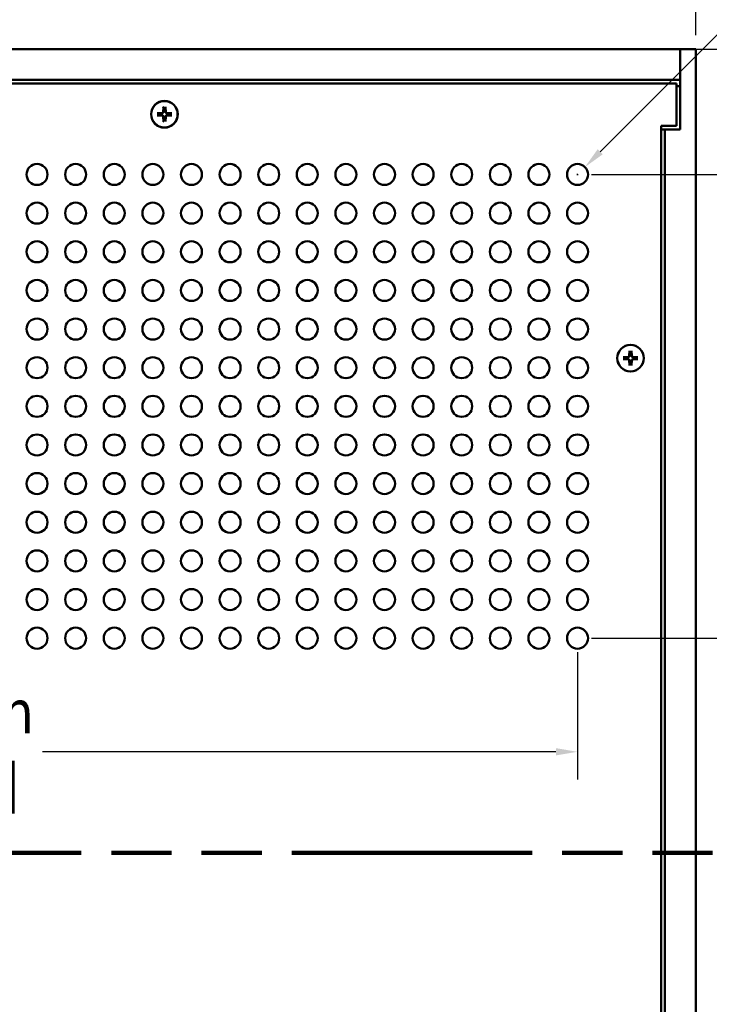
# Model space of a CAD drawing. Header units: millimetres. Extents: x 5 to 1538, y 27 to 971.
# Tile 6 of 18: x 423 to 564, y 522 to 725. Entities that reach past the tile are written whole.
import ezdxf

# ---------------------------------------------------------------- set-up
doc = ezdxf.new("R2010")
doc.units = ezdxf.units.MM
doc.header["$LTSCALE"] = 1.785714
doc.linetypes.add('DOUBLE_DASH_CHAIN', pattern=[1.2403, 0.6614, -0.0827, 0.1654, -0.0827, 0.1654, -0.0827])
for name, color, linetype, lineweight in [('Dimension (ANSI)', 7, 'Continuous', 25), ('Section Line (ANSI)', 7, 'DOUBLE_DASH_CHAIN', 100), ('Visible (ANSI)', 7, 'Continuous', 50)]:
    doc.layers.add(name, color=color, linetype=linetype, lineweight=lineweight)
doc.styles.add('Note Text (ANSI)', font='tahoma.ttf')
doc.dimstyles.new('Default - mm (ANSI)', dxfattribs={"dimscale": 1.785714, "dimtxt": 5, "dimasz": 2.5, "dimexe": 3.175, "dimexo": 1.6002, "dimgap": 0.8, "dimtad": 0, "dimtih": 1, "dimtoh": 1, "dimrnd": 1e-08, "dimzin": 0, "dimdsep": 46, "dimtxsty": 'Note Text (ANSI)', "dimcen": 0.09, "dimdle": 10, "dimclrd": 256, "dimclre": 256, "dimclrt": 256, "dimadec": 1, "dimazin": 0, "dimtfac": 0.6096, "dimtofl": 0, "dimtmove": 0, "dimatfit": 3, "dimldrblk": 'Filled-1', "dimfxl": 1, "dimtolj": 1, "dimtzin": 0, "dimlwd": -1, "dimlwe": -1, "dimarcsym": 0})

# ---------------------------------------------------------------- blocks, each defined once
blk = doc.blocks.new('2dTransSection0')
at = {"layer": 'Section Line (ANSI)', "linetype": 'DOUBLE_DASH_CHAIN', "ltscale": 23.441038}
blk.add_line((60.32, 310.01), (337.56, 310.01), dxfattribs=at)
blk = doc.blocks.new('*D10')
at = {"layer": 'Defpoints', "color": 0, "transparency": 16777216}
for p in [(146.3, 751.65), (561.6, 718.69), (146.3, 702.19)]:
    blk.add_point(p, dxfattribs=at)
at = {"layer": 'Dimension (ANSI)', "transparency": 16777216}
for p, q in [((146.3, 705.05), (146.3, 757.32)), ((561.6, 721.55), (561.6, 757.32)), ((150.77, 751.65), (362.46, 751.65)), ((557.14, 751.65), (430.09, 751.65))]:
    blk.add_line(p, q, dxfattribs=at)
for points in [[(150.77, 752.39), (150.77, 750.9), (146.3, 751.65)], [(557.14, 752.39), (557.14, 750.9), (561.6, 751.65)]]:
    blk.add_solid(points, dxfattribs=at)
at = {"layer": 'Dimension (ANSI)', "transparency": 16777216, "insert": (396.27, 751.65), "char_height": 8.9286, "attachment_point": 5, "style": 'Note Text (ANSI)'}
blk.add_mtext('\\A1; 415.30 mm\\P[16.350 in]', dxfattribs=at)
blk = doc.blocks.new('Filled-1')
at = {"color": 0}
for p, q in [((0, 0), (-1, 0.333)), ((-1, 0.333), (-1, -0.333)), ((-1, 0), (0, 0)), ((-1, -0.333), (0, 0))]:
    blk.add_line(p, q, dxfattribs=at)
at = {"color": 0, "flags": 128}
blk.add_lwpolyline([(-1, -0.333), (0, 0), (-1, 0.333), (-1, -0.333)], dxfattribs=at)
at = {"color": 0}
blk.add_solid([(-1, -0.333), (0, 0), (-1, 0.333), (-1, -0.333)], dxfattribs=at)
blk = doc.blocks.new('*D16')
at = {"layer": 'Defpoints', "color": 0, "transparency": 16777216}
for p in [(558.43, 718.69), (663.68, 718.69), (592.08, 388.49)]:
    blk.add_point(p, dxfattribs=at)
at = {"layer": 'Dimension (ANSI)', "transparency": 16777216}
for p, q in [((561.29, 718.69), (669.35, 718.69)), ((663.68, 714.23), (663.68, 592.22)), ((663.68, 392.95), (663.68, 562.62)), ((594.94, 388.49), (669.35, 388.49))]:
    blk.add_line(p, q, dxfattribs=at)
for points in [[(662.94, 714.23), (664.43, 714.23), (663.68, 718.69)], [(662.94, 392.95), (664.43, 392.95), (663.68, 388.49)]]:
    blk.add_solid(points, dxfattribs=at)
at = {"layer": 'Dimension (ANSI)', "transparency": 16777216, "insert": (663.68, 577.42), "char_height": 8.9286, "attachment_point": 5, "style": 'Note Text (ANSI)'}
blk.add_mtext('\\A1; 330.20 mm\\P[13.000 in]', dxfattribs=at)
blk = doc.blocks.new('*D19')
at = {"layer": 'Defpoints', "color": 0, "transparency": 16777216}
for p in [(164.25, 597.67), (537.31, 597.67), (537.31, 574.33)]:
    blk.add_point(p, dxfattribs=at)
at = {"layer": 'Dimension (ANSI)', "transparency": 16777216}
for p, q in [((164.25, 594.81), (164.25, 568.66)), ((537.31, 594.81), (537.31, 568.66)), ((168.71, 574.33), (359.68, 574.33)), ((532.85, 574.33), (427.31, 574.33))]:
    blk.add_line(p, q, dxfattribs=at)
for points in [[(168.71, 575.08), (168.71, 573.59), (164.25, 574.33)], [(532.85, 575.08), (532.85, 573.59), (537.31, 574.33)]]:
    blk.add_solid(points, dxfattribs=at)
at = {"layer": 'Dimension (ANSI)', "transparency": 16777216, "insert": (393.5, 574.33), "char_height": 8.9286, "attachment_point": 5, "style": 'Note Text (ANSI)'}
blk.add_mtext('\\A1; 373.06 mm\\P[14.687 in]', dxfattribs=at)
blk = doc.blocks.new('*D20')
at = {"layer": 'Defpoints', "color": 0, "transparency": 16777216}
for p in [(537.31, 692.92), (622.7, 692.92), (537.31, 597.67)]:
    blk.add_point(p, dxfattribs=at)
at = {"layer": 'Dimension (ANSI)', "transparency": 16777216}
for p, q in [((540.17, 692.92), (628.37, 692.92)), ((622.7, 688.46), (622.7, 660.1)), ((622.7, 602.13), (622.7, 630.49)), ((540.17, 597.67), (628.37, 597.67))]:
    blk.add_line(p, q, dxfattribs=at)
for points in [[(621.95, 688.46), (623.44, 688.46), (622.7, 692.92)], [(621.95, 602.13), (623.44, 602.13), (622.7, 597.67)]]:
    blk.add_solid(points, dxfattribs=at)
at = {"layer": 'Dimension (ANSI)', "transparency": 16777216, "insert": (622.7, 645.3), "char_height": 8.9286, "attachment_point": 5, "style": 'Note Text (ANSI)'}
blk.add_mtext('\\A1; 95.25 mm\\P[3.750 in]', dxfattribs=at)
blk = doc.blocks.new('*D21')
at = {"layer": 'Defpoints', "color": 0, "transparency": 16777216}
for p in [(537.31, 597.67), (558.43, 388.49), (622.7, 388.49)]:
    blk.add_point(p, dxfattribs=at)
at = {"layer": 'Dimension (ANSI)', "transparency": 16777216}
for p, q in [((540.17, 597.67), (628.37, 597.67)), ((622.7, 593.21), (622.7, 507.89)), ((622.7, 392.95), (622.7, 478.27)), ((561.29, 388.49), (628.37, 388.49))]:
    blk.add_line(p, q, dxfattribs=at)
for points in [[(621.95, 593.21), (623.44, 593.21), (622.7, 597.67)], [(621.95, 392.95), (623.44, 392.95), (622.7, 388.49)]]:
    blk.add_solid(points, dxfattribs=at)
at = {"layer": 'Dimension (ANSI)', "transparency": 16777216, "insert": (622.7, 493.08), "char_height": 8.9286, "attachment_point": 5, "style": 'Note Text (ANSI)'}
blk.add_mtext('\\A1; 209.18 mm\\P[8.235 in]', dxfattribs=at)
blk = doc.blocks.new('*D24')
at = {"layer": 'Defpoints', "color": 0, "transparency": 16777216}
for p in [(538.84, 694.45), (535.78, 691.39)]:
    blk.add_point(p, dxfattribs=at)
at = {"layer": 'Dimension (ANSI)', "transparency": 16777216}
for p, q in [((593.31, 748.92), (541.99, 697.6)), ((597.77, 748.92), (593.31, 748.92)), ((537.15, 692.92), (537.47, 692.92)), ((537.31, 692.76), (537.31, 693.08))]:
    blk.add_line(p, q, dxfattribs=at)
blk.add_solid([(541.47, 698.13), (542.52, 697.08), (538.84, 694.45)], dxfattribs=at)
at = {"layer": 'Dimension (ANSI)', "transparency": 16777216, "insert": (629.55, 748.92), "char_height": 8.9286, "attachment_point": 5, "style": 'Note Text (ANSI)'}
blk.add_mtext('\\A1; ∅4.32 mm\\P[0.170 in]', dxfattribs=at)

msp = doc.modelspace()

# ---------------------------------------------------------------- linework, layer by layer
at = {"layer": 'Visible (ANSI)'}
for p, q in [((558.43, 718.6893), (143.13, 718.6893)), ((558.43, 718.6893), (558.43, 702.1893)), ((561.605, 718.6893), (558.43, 718.6893)), ((558.43, 712.3393), (558.43, 718.6893)), ((561.605, 388.4893), (561.605, 718.6893)), ((558.43, 712.3393), (143.13, 712.3393)), ((557.68, 711.5893), (143.88, 711.5893)), ((557.68, 702.9393), (557.68, 711.5893)), ((558.43, 711.0693), (557.68, 711.0693)), ((452.1527, 706.7893), (452.1279, 705.734)), ((452.6072, 706.7893), (452.6321, 705.734)), ((450.88, 705.5166), (451.9353, 705.5414)), ((450.88, 705.0621), (451.9353, 705.0372)), ((452.1527, 703.7893), (452.1279, 704.8446)), ((452.6072, 703.7893), (452.6321, 704.8446)), ((453.8799, 705.5166), (452.8247, 705.5414)), ((453.8799, 705.0621), (452.8247, 705.0372)), ((554.505, 404.2393), (554.505, 702.9393)), ((554.505, 702.9393), (557.68, 702.9393)), ((555.255, 702.1893), (554.505, 702.1893)), ((558.43, 702.1893), (555.255, 702.1893)), ((555.255, 404.9893), (555.255, 702.1893)), ((546.705, 655.4166), (547.7603, 655.4414)), ((547.9777, 656.6893), (547.9529, 655.634)), ((548.4322, 656.6893), (548.4571, 655.634)), ((549.7049, 655.4166), (548.6497, 655.4414)), ((546.705, 654.9621), (547.7603, 654.9372)), ((547.9777, 653.6893), (547.9529, 654.7446)), ((548.4322, 653.6893), (548.4571, 654.7446)), ((549.7049, 654.9621), (548.6497, 654.9372))]:
    msp.add_line(p, q, dxfattribs=at)
at = {"layer": 'Visible (ANSI)', "flags": 128}
for points in [[(452.1517, 706.7063), (452.1516, 706.7084), (452.1516, 706.7106), (452.1516, 706.713), (452.1516, 706.7156), (452.1516, 706.7183), (452.1516, 706.7211), (452.1517, 706.7239), (452.1517, 706.7269), (452.1517, 706.7301), (452.1517, 706.7336), (452.1518, 706.7371), (452.1518, 706.7408), (452.1519, 706.7446), (452.1519, 706.7483), (452.152, 706.7521), (452.1521, 706.7559), (452.1521, 706.7598), (452.1522, 706.7639), (452.1523, 706.7681), (452.1524, 706.7724), (452.1525, 706.7767), (452.1525, 706.781), (452.1526, 706.7852), (452.1527, 706.7893)], [(452.1517, 706.7063), (452.1521, 706.6647), (452.1526, 706.6244), (452.153, 706.5855), (452.1534, 706.5478), (452.1538, 706.5113), (452.1542, 706.4759), (452.1546, 706.4416), (452.1549, 706.4083), (452.1553, 706.3761), (452.1556, 706.3447), (452.156, 706.3143), (452.1563, 706.2847), (452.1566, 706.2559), (452.1569, 706.2279), (452.1572, 706.2006), (452.1574, 706.1741), (452.1577, 706.1483), (452.158, 706.1231), (452.1582, 706.0986), (452.1585, 706.0746), (452.1587, 706.0513), (452.159, 706.0285), (452.1592, 706.0063), (452.1594, 705.9845)], [(452.1594, 705.9845), (452.1592, 705.9702), (452.159, 705.9563), (452.1588, 705.9428), (452.1586, 705.9297), (452.1584, 705.9171), (452.1582, 705.9048), (452.158, 705.8929), (452.1579, 705.8814), (452.1577, 705.8702), (452.1575, 705.8593), (452.1574, 705.8487), (452.1572, 705.8384), (452.1571, 705.8283), (452.1569, 705.8186), (452.1568, 705.809), (452.1566, 705.7998), (452.1565, 705.7907), (452.1564, 705.7819), (452.1562, 705.7733), (452.1561, 705.765), (452.156, 705.7568), (452.1559, 705.7488), (452.1558, 705.741), (452.1556, 705.7333)], [(452.6006, 705.9845), (452.6008, 706.0063), (452.601, 706.0285), (452.6012, 706.0513), (452.6015, 706.0746), (452.6017, 706.0986), (452.602, 706.1231), (452.6022, 706.1483), (452.6025, 706.1741), (452.6028, 706.2006), (452.6031, 706.2279), (452.6034, 706.2559), (452.6037, 706.2847), (452.604, 706.3143), (452.6043, 706.3447), (452.6047, 706.3761), (452.605, 706.4083), (452.6054, 706.4416), (452.6058, 706.4759), (452.6061, 706.5113), (452.6065, 706.5478), (452.607, 706.5855), (452.6074, 706.6244), (452.6078, 706.6647), (452.6083, 706.7063)], [(452.6043, 705.7333), (452.6042, 705.741), (452.6041, 705.7488), (452.604, 705.7568), (452.6038, 705.765), (452.6037, 705.7733), (452.6036, 705.7819), (452.6034, 705.7907), (452.6033, 705.7998), (452.6032, 705.809), (452.603, 705.8186), (452.6029, 705.8283), (452.6027, 705.8384), (452.6026, 705.8487), (452.6024, 705.8593), (452.6023, 705.8702), (452.6021, 705.8814), (452.6019, 705.8929), (452.6017, 705.9048), (452.6016, 705.9171), (452.6014, 705.9297), (452.6012, 705.9428), (452.601, 705.9563), (452.6008, 705.9702), (452.6006, 705.9845)], [(452.6072, 706.7893), (452.6073, 706.7852), (452.6074, 706.781), (452.6075, 706.7767), (452.6076, 706.7724), (452.6077, 706.7681), (452.6078, 706.7639), (452.6078, 706.7598), (452.6079, 706.7559), (452.608, 706.7521), (452.608, 706.7483), (452.6081, 706.7446), (452.6081, 706.7408), (452.6082, 706.7371), (452.6082, 706.7336), (452.6083, 706.7301), (452.6083, 706.7269), (452.6083, 706.7239), (452.6083, 706.7211), (452.6083, 706.7183), (452.6083, 706.7156), (452.6083, 706.713), (452.6083, 706.7106), (452.6083, 706.7084), (452.6083, 706.7063)], [(450.88, 705.5166), (450.8841, 705.5166), (450.8883, 705.5167), (450.8926, 705.5168), (450.8969, 705.5169), (450.9012, 705.517), (450.9054, 705.5171), (450.9095, 705.5172), (450.9134, 705.5172), (450.9172, 705.5173), (450.9209, 705.5174), (450.9247, 705.5174), (450.9285, 705.5175), (450.9321, 705.5175), (450.9357, 705.5175), (450.9391, 705.5176), (450.9424, 705.5176), (450.9454, 705.5176), (450.9482, 705.5176), (450.951, 705.5177), (450.9537, 705.5177), (450.9562, 705.5177), (450.9587, 705.5176), (450.9609, 705.5176), (450.963, 705.5176)], [(450.963, 705.061), (450.9609, 705.061), (450.9587, 705.061), (450.9562, 705.061), (450.9537, 705.061), (450.951, 705.061), (450.9482, 705.061), (450.9454, 705.061), (450.9424, 705.061), (450.9391, 705.061), (450.9357, 705.0611), (450.9321, 705.0611), (450.9285, 705.0612), (450.9247, 705.0612), (450.9209, 705.0613), (450.9172, 705.0613), (450.9134, 705.0614), (450.9095, 705.0614), (450.9054, 705.0615), (450.9012, 705.0616), (450.8969, 705.0617), (450.8926, 705.0618), (450.8883, 705.0619), (450.8841, 705.062), (450.88, 705.0621)], [(451.6847, 705.5099), (451.663, 705.5101), (451.6408, 705.5103), (451.618, 705.5106), (451.5946, 705.5108), (451.5707, 705.511), (451.5462, 705.5113), (451.521, 705.5116), (451.4952, 705.5118), (451.4686, 705.5121), (451.4414, 705.5124), (451.4134, 705.5127), (451.3846, 705.513), (451.355, 705.5133), (451.3246, 705.5137), (451.2932, 705.514), (451.2609, 705.5143), (451.2277, 705.5147), (451.1934, 705.5151), (451.158, 705.5155), (451.1215, 705.5159), (451.0838, 705.5163), (451.0449, 705.5167), (451.0046, 705.5172), (450.963, 705.5176)], [(450.963, 705.061), (451.0046, 705.0614), (451.0449, 705.0619), (451.0838, 705.0623), (451.1215, 705.0627), (451.158, 705.0631), (451.1934, 705.0635), (451.2277, 705.0639), (451.2609, 705.0643), (451.2932, 705.0646), (451.3246, 705.065), (451.355, 705.0653), (451.3846, 705.0656), (451.4134, 705.0659), (451.4414, 705.0662), (451.4686, 705.0665), (451.4952, 705.0668), (451.521, 705.067), (451.5462, 705.0673), (451.5707, 705.0676), (451.5946, 705.0678), (451.618, 705.068), (451.6408, 705.0683), (451.663, 705.0685), (451.6847, 705.0687)], [(451.9359, 705.5136), (451.9283, 705.5135), (451.9205, 705.5134), (451.9125, 705.5133), (451.9043, 705.5132), (451.8959, 705.513), (451.8873, 705.5129), (451.8785, 705.5128), (451.8695, 705.5126), (451.8602, 705.5125), (451.8507, 705.5124), (451.841, 705.5122), (451.8309, 705.5121), (451.8206, 705.5119), (451.81, 705.5117), (451.7991, 705.5116), (451.7879, 705.5114), (451.7763, 705.5112), (451.7644, 705.5111), (451.7522, 705.5109), (451.7395, 705.5107), (451.7265, 705.5105), (451.713, 705.5103), (451.6991, 705.5101), (451.6847, 705.5099)], [(451.6847, 705.0687), (451.6991, 705.0685), (451.713, 705.0683), (451.7265, 705.0681), (451.7395, 705.0679), (451.7522, 705.0677), (451.7644, 705.0675), (451.7763, 705.0674), (451.7879, 705.0672), (451.7991, 705.067), (451.81, 705.0669), (451.8206, 705.0667), (451.8309, 705.0666), (451.841, 705.0664), (451.8507, 705.0663), (451.8602, 705.0661), (451.8695, 705.066), (451.8785, 705.0658), (451.8873, 705.0657), (451.8959, 705.0656), (451.9043, 705.0654), (451.9125, 705.0653), (451.9205, 705.0652), (451.9283, 705.0651), (451.9359, 705.065)], [(452.1556, 705.7333), (452.155, 705.7196), (452.1535, 705.706), (452.1513, 705.6928), (452.1482, 705.6796), (452.1442, 705.6661), (452.1392, 705.6526), (452.1332, 705.6391), (452.1262, 705.6259), (452.1183, 705.6132), (452.1096, 705.601), (452.1003, 705.5895), (452.0904, 705.5789), (452.0798, 705.569), (452.0683, 705.5597), (452.0561, 705.5509), (452.0434, 705.543), (452.0302, 705.5361), (452.0167, 705.5301), (452.0031, 705.5251), (451.9897, 705.5211), (451.9765, 705.518), (451.9632, 705.5157), (451.9497, 705.5143), (451.9359, 705.5136)], [(451.9359, 705.065), (451.9497, 705.0643), (451.9632, 705.0629), (451.9765, 705.0606), (451.9897, 705.0575), (452.0031, 705.0535), (452.0167, 705.0485), (452.0302, 705.0425), (452.0434, 705.0356), (452.0561, 705.0277), (452.0683, 705.019), (452.0798, 705.0096), (452.0904, 704.9997), (452.1003, 704.9891), (452.1096, 704.9776), (452.1183, 704.9654), (452.1262, 704.9527), (452.1332, 704.9395), (452.1392, 704.926), (452.1442, 704.9125), (452.1482, 704.899), (452.1513, 704.8858), (452.1535, 704.8726), (452.155, 704.859), (452.1556, 704.8453)], [(452.1527, 703.7893), (452.1526, 703.7934), (452.1525, 703.7976), (452.1525, 703.8019), (452.1524, 703.8062), (452.1523, 703.8105), (452.1522, 703.8147), (452.1521, 703.8188), (452.1521, 703.8227), (452.152, 703.8265), (452.1519, 703.8303), (452.1519, 703.834), (452.1518, 703.8378), (452.1518, 703.8415), (452.1517, 703.845), (452.1517, 703.8485), (452.1517, 703.8517), (452.1517, 703.8547), (452.1516, 703.8576), (452.1516, 703.8603), (452.1516, 703.863), (452.1516, 703.8656), (452.1516, 703.868), (452.1516, 703.8702), (452.1517, 703.8723)], [(452.1594, 704.5941), (452.1592, 704.5723), (452.159, 704.5501), (452.1587, 704.5273), (452.1585, 704.504), (452.1582, 704.48), (452.158, 704.4555), (452.1577, 704.4303), (452.1574, 704.4045), (452.1572, 704.378), (452.1569, 704.3507), (452.1566, 704.3227), (452.1563, 704.2939), (452.156, 704.2643), (452.1556, 704.2339), (452.1553, 704.2025), (452.1549, 704.1703), (452.1546, 704.137), (452.1542, 704.1027), (452.1538, 704.0673), (452.1534, 704.0308), (452.153, 703.9931), (452.1526, 703.9542), (452.1521, 703.914), (452.1517, 703.8723)], [(452.1556, 704.8453), (452.1558, 704.8376), (452.1559, 704.8298), (452.156, 704.8218), (452.1561, 704.8136), (452.1562, 704.8053), (452.1564, 704.7967), (452.1565, 704.7879), (452.1566, 704.7788), (452.1568, 704.7696), (452.1569, 704.76), (452.1571, 704.7503), (452.1572, 704.7402), (452.1574, 704.7299), (452.1575, 704.7193), (452.1577, 704.7084), (452.1579, 704.6972), (452.158, 704.6857), (452.1582, 704.6738), (452.1584, 704.6615), (452.1586, 704.6489), (452.1588, 704.6358), (452.159, 704.6223), (452.1592, 704.6084), (452.1594, 704.5941)], [(452.6006, 704.5941), (452.6008, 704.6084), (452.601, 704.6223), (452.6012, 704.6358), (452.6014, 704.6489), (452.6016, 704.6615), (452.6017, 704.6738), (452.6019, 704.6857), (452.6021, 704.6972), (452.6023, 704.7084), (452.6024, 704.7193), (452.6026, 704.7299), (452.6027, 704.7402), (452.6029, 704.7503), (452.603, 704.76), (452.6032, 704.7696), (452.6033, 704.7788), (452.6034, 704.7879), (452.6036, 704.7967), (452.6037, 704.8053), (452.6038, 704.8136), (452.604, 704.8218), (452.6041, 704.8298), (452.6042, 704.8376), (452.6043, 704.8453)], [(452.6083, 703.8723), (452.6078, 703.914), (452.6074, 703.9542), (452.607, 703.9931), (452.6065, 704.0308), (452.6061, 704.0673), (452.6058, 704.1027), (452.6054, 704.137), (452.605, 704.1703), (452.6047, 704.2025), (452.6043, 704.2339), (452.604, 704.2643), (452.6037, 704.2939), (452.6034, 704.3227), (452.6031, 704.3507), (452.6028, 704.378), (452.6025, 704.4045), (452.6022, 704.4303), (452.602, 704.4555), (452.6017, 704.48), (452.6015, 704.504), (452.6012, 704.5273), (452.601, 704.5501), (452.6008, 704.5723), (452.6006, 704.5941)], [(452.824, 705.5136), (452.8103, 705.5143), (452.7967, 705.5157), (452.7835, 705.518), (452.7703, 705.5211), (452.7568, 705.5251), (452.7433, 705.5301), (452.7298, 705.5361), (452.7166, 705.543), (452.7038, 705.5509), (452.6917, 705.5597), (452.6802, 705.569), (452.6696, 705.5789), (452.6597, 705.5895), (452.6503, 705.601), (452.6416, 705.6132), (452.6337, 705.6259), (452.6267, 705.6391), (452.6208, 705.6526), (452.6158, 705.6661), (452.6117, 705.6796), (452.6087, 705.6928), (452.6064, 705.706), (452.605, 705.7196), (452.6043, 705.7333)], [(452.6043, 704.8453), (452.605, 704.859), (452.6064, 704.8726), (452.6087, 704.8858), (452.6117, 704.899), (452.6158, 704.9125), (452.6208, 704.926), (452.6267, 704.9395), (452.6337, 704.9527), (452.6416, 704.9654), (452.6503, 704.9776), (452.6597, 704.9891), (452.6696, 704.9997), (452.6802, 705.0096), (452.6917, 705.019), (452.7038, 705.0277), (452.7166, 705.0356), (452.7298, 705.0425), (452.7433, 705.0485), (452.7568, 705.0535), (452.7703, 705.0575), (452.7835, 705.0606), (452.7967, 705.0629), (452.8103, 705.0643), (452.824, 705.065)], [(452.6083, 703.8723), (452.6083, 703.8702), (452.6083, 703.868), (452.6083, 703.8656), (452.6083, 703.863), (452.6083, 703.8603), (452.6083, 703.8576), (452.6083, 703.8547), (452.6083, 703.8517), (452.6083, 703.8485), (452.6082, 703.845), (452.6082, 703.8415), (452.6081, 703.8378), (452.6081, 703.834), (452.608, 703.8303), (452.608, 703.8265), (452.6079, 703.8227), (452.6078, 703.8188), (452.6078, 703.8147), (452.6077, 703.8105), (452.6076, 703.8062), (452.6075, 703.8019), (452.6074, 703.7976), (452.6073, 703.7934), (452.6072, 703.7893)], [(453.0752, 705.5099), (453.0608, 705.5101), (453.0469, 705.5103), (453.0335, 705.5105), (453.0204, 705.5107), (453.0078, 705.5109), (452.9955, 705.5111), (452.9836, 705.5112), (452.9721, 705.5114), (452.9608, 705.5116), (452.9499, 705.5117), (452.9393, 705.5119), (452.929, 705.5121), (452.919, 705.5122), (452.9092, 705.5124), (452.8997, 705.5125), (452.8905, 705.5126), (452.8814, 705.5128), (452.8726, 705.5129), (452.864, 705.513), (452.8556, 705.5132), (452.8475, 705.5133), (452.8395, 705.5134), (452.8317, 705.5135), (452.824, 705.5136)], [(452.824, 705.065), (452.8317, 705.0651), (452.8395, 705.0652), (452.8475, 705.0653), (452.8556, 705.0654), (452.864, 705.0656), (452.8726, 705.0657), (452.8814, 705.0658), (452.8905, 705.066), (452.8997, 705.0661), (452.9092, 705.0663), (452.919, 705.0664), (452.929, 705.0666), (452.9393, 705.0667), (452.9499, 705.0669), (452.9608, 705.067), (452.9721, 705.0672), (452.9836, 705.0674), (452.9955, 705.0675), (453.0078, 705.0677), (453.0204, 705.0679), (453.0335, 705.0681), (453.0469, 705.0683), (453.0608, 705.0685), (453.0752, 705.0687)], [(453.797, 705.5176), (453.7553, 705.5172), (453.7151, 705.5167), (453.6761, 705.5163), (453.6385, 705.5159), (453.6019, 705.5155), (453.5666, 705.5151), (453.5323, 705.5147), (453.499, 705.5143), (453.4667, 705.514), (453.4354, 705.5137), (453.4049, 705.5133), (453.3753, 705.513), (453.3466, 705.5127), (453.3186, 705.5124), (453.2913, 705.5121), (453.2648, 705.5118), (453.239, 705.5116), (453.2138, 705.5113), (453.1893, 705.511), (453.1653, 705.5108), (453.142, 705.5106), (453.1192, 705.5103), (453.0969, 705.5101), (453.0752, 705.5099)], [(453.0752, 705.0687), (453.0969, 705.0685), (453.1192, 705.0683), (453.142, 705.068), (453.1653, 705.0678), (453.1893, 705.0676), (453.2138, 705.0673), (453.239, 705.067), (453.2648, 705.0668), (453.2913, 705.0665), (453.3186, 705.0662), (453.3466, 705.0659), (453.3753, 705.0656), (453.4049, 705.0653), (453.4354, 705.065), (453.4667, 705.0646), (453.499, 705.0643), (453.5323, 705.0639), (453.5666, 705.0635), (453.6019, 705.0631), (453.6385, 705.0627), (453.6761, 705.0623), (453.7151, 705.0619), (453.7553, 705.0614), (453.797, 705.061)], [(453.797, 705.5176), (453.799, 705.5176), (453.8013, 705.5176), (453.8037, 705.5177), (453.8063, 705.5177), (453.809, 705.5177), (453.8117, 705.5176), (453.8146, 705.5176), (453.8176, 705.5176), (453.8208, 705.5176), (453.8242, 705.5175), (453.8278, 705.5175), (453.8315, 705.5175), (453.8352, 705.5174), (453.839, 705.5174), (453.8428, 705.5173), (453.8465, 705.5172), (453.8505, 705.5172), (453.8546, 705.5171), (453.8588, 705.517), (453.8631, 705.5169), (453.8674, 705.5168), (453.8717, 705.5167), (453.8759, 705.5166), (453.8799, 705.5166)], [(453.8799, 705.0621), (453.8759, 705.062), (453.8717, 705.0619), (453.8674, 705.0618), (453.8631, 705.0617), (453.8588, 705.0616), (453.8546, 705.0615), (453.8505, 705.0614), (453.8465, 705.0614), (453.8428, 705.0613), (453.839, 705.0613), (453.8352, 705.0612), (453.8315, 705.0612), (453.8278, 705.0611), (453.8242, 705.0611), (453.8208, 705.061), (453.8176, 705.061), (453.8146, 705.061), (453.8117, 705.061), (453.809, 705.061), (453.8063, 705.061), (453.8037, 705.061), (453.8013, 705.061), (453.799, 705.061), (453.797, 705.061)], [(546.705, 655.4166), (546.7091, 655.4166), (546.7133, 655.4167), (546.7176, 655.4168), (546.7219, 655.4169), (546.7262, 655.417), (546.7304, 655.4171), (546.7345, 655.4172), (546.7384, 655.4172), (546.7422, 655.4173), (546.7459, 655.4174), (546.7497, 655.4174), (546.7535, 655.4175), (546.7571, 655.4175), (546.7607, 655.4175), (546.7641, 655.4176), (546.7674, 655.4176), (546.7704, 655.4176), (546.7732, 655.4176), (546.776, 655.4177), (546.7787, 655.4177), (546.7812, 655.4177), (546.7837, 655.4176), (546.7859, 655.4176), (546.788, 655.4176)], [(547.5097, 655.4099), (547.488, 655.4101), (547.4658, 655.4103), (547.443, 655.4106), (547.4196, 655.4108), (547.3957, 655.411), (547.3712, 655.4113), (547.346, 655.4116), (547.3202, 655.4118), (547.2936, 655.4121), (547.2664, 655.4124), (547.2384, 655.4127), (547.2096, 655.413), (547.18, 655.4133), (547.1496, 655.4137), (547.1182, 655.414), (547.0859, 655.4143), (547.0527, 655.4147), (547.0184, 655.4151), (546.983, 655.4155), (546.9465, 655.4159), (546.9088, 655.4163), (546.8699, 655.4167), (546.8296, 655.4172), (546.788, 655.4176)], [(547.7609, 655.4136), (547.7533, 655.4135), (547.7455, 655.4134), (547.7375, 655.4133), (547.7293, 655.4132), (547.7209, 655.413), (547.7123, 655.4129), (547.7035, 655.4128), (547.6945, 655.4126), (547.6852, 655.4125), (547.6757, 655.4124), (547.666, 655.4122), (547.6559, 655.4121), (547.6456, 655.4119), (547.635, 655.4117), (547.6241, 655.4116), (547.6129, 655.4114), (547.6013, 655.4112), (547.5894, 655.4111), (547.5772, 655.4109), (547.5645, 655.4107), (547.5515, 655.4105), (547.538, 655.4103), (547.5241, 655.4101), (547.5097, 655.4099)], [(547.9806, 655.6333), (547.98, 655.6196), (547.9785, 655.606), (547.9763, 655.5928), (547.9732, 655.5796), (547.9692, 655.5661), (547.9642, 655.5526), (547.9582, 655.5391), (547.9512, 655.5259), (547.9433, 655.5132), (547.9346, 655.501), (547.9253, 655.4895), (547.9154, 655.4789), (547.9048, 655.469), (547.8933, 655.4597), (547.8811, 655.4509), (547.8684, 655.443), (547.8552, 655.4361), (547.8417, 655.4301), (547.8281, 655.4251), (547.8147, 655.4211), (547.8015, 655.418), (547.7882, 655.4157), (547.7747, 655.4143), (547.7609, 655.4136)], [(547.9767, 656.6063), (547.9766, 656.6084), (547.9766, 656.6106), (547.9766, 656.613), (547.9766, 656.6156), (547.9766, 656.6183), (547.9766, 656.6211), (547.9767, 656.6239), (547.9767, 656.6269), (547.9767, 656.6301), (547.9767, 656.6336), (547.9768, 656.6371), (547.9768, 656.6408), (547.9769, 656.6446), (547.9769, 656.6483), (547.977, 656.6521), (547.9771, 656.6559), (547.9771, 656.6598), (547.9772, 656.6639), (547.9773, 656.6681), (547.9774, 656.6724), (547.9775, 656.6767), (547.9775, 656.681), (547.9776, 656.6852), (547.9777, 656.6893)], [(547.9767, 656.6063), (547.9771, 656.5647), (547.9776, 656.5244), (547.978, 656.4855), (547.9784, 656.4478), (547.9788, 656.4113), (547.9792, 656.3759), (547.9796, 656.3416), (547.9799, 656.3083), (547.9803, 656.2761), (547.9806, 656.2447), (547.981, 656.2143), (547.9813, 656.1847), (547.9816, 656.1559), (547.9819, 656.1279), (547.9822, 656.1006), (547.9824, 656.0741), (547.9827, 656.0483), (547.983, 656.0231), (547.9832, 655.9986), (547.9835, 655.9746), (547.9837, 655.9513), (547.984, 655.9285), (547.9842, 655.9063), (547.9844, 655.8845)], [(547.9844, 655.8845), (547.9842, 655.8702), (547.984, 655.8563), (547.9838, 655.8428), (547.9836, 655.8297), (547.9834, 655.8171), (547.9832, 655.8048), (547.983, 655.7929), (547.9829, 655.7814), (547.9827, 655.7702), (547.9825, 655.7593), (547.9824, 655.7487), (547.9822, 655.7384), (547.9821, 655.7283), (547.9819, 655.7186), (547.9818, 655.709), (547.9816, 655.6998), (547.9815, 655.6907), (547.9814, 655.6819), (547.9812, 655.6733), (547.9811, 655.665), (547.981, 655.6568), (547.9809, 655.6488), (547.9808, 655.641), (547.9806, 655.6333)], [(548.4256, 655.8845), (548.4258, 655.9063), (548.426, 655.9285), (548.4262, 655.9513), (548.4265, 655.9746), (548.4267, 655.9986), (548.427, 656.0231), (548.4272, 656.0483), (548.4275, 656.0741), (548.4278, 656.1006), (548.4281, 656.1279), (548.4284, 656.1559), (548.4287, 656.1847), (548.429, 656.2143), (548.4293, 656.2447), (548.4297, 656.2761), (548.43, 656.3083), (548.4304, 656.3416), (548.4308, 656.3759), (548.4311, 656.4113), (548.4315, 656.4478), (548.432, 656.4855), (548.4324, 656.5244), (548.4328, 656.5647), (548.4333, 656.6063)], [(548.4293, 655.6333), (548.4292, 655.641), (548.4291, 655.6488), (548.429, 655.6568), (548.4288, 655.665), (548.4287, 655.6733), (548.4286, 655.6819), (548.4284, 655.6907), (548.4283, 655.6998), (548.4282, 655.709), (548.428, 655.7186), (548.4279, 655.7283), (548.4277, 655.7384), (548.4276, 655.7487), (548.4274, 655.7593), (548.4273, 655.7702), (548.4271, 655.7814), (548.4269, 655.7929), (548.4267, 655.8048), (548.4266, 655.8171), (548.4264, 655.8297), (548.4262, 655.8428), (548.426, 655.8563), (548.4258, 655.8702), (548.4256, 655.8845)], [(548.649, 655.4136), (548.6353, 655.4143), (548.6217, 655.4157), (548.6085, 655.418), (548.5953, 655.4211), (548.5818, 655.4251), (548.5683, 655.4301), (548.5548, 655.4361), (548.5416, 655.443), (548.5288, 655.4509), (548.5167, 655.4597), (548.5052, 655.469), (548.4946, 655.4789), (548.4847, 655.4895), (548.4753, 655.501), (548.4666, 655.5132), (548.4587, 655.5259), (548.4517, 655.5391), (548.4458, 655.5526), (548.4408, 655.5661), (548.4367, 655.5796), (548.4337, 655.5928), (548.4314, 655.606), (548.43, 655.6196), (548.4293, 655.6333)], [(548.4322, 656.6893), (548.4323, 656.6852), (548.4324, 656.681), (548.4325, 656.6767), (548.4326, 656.6724), (548.4327, 656.6681), (548.4328, 656.6639), (548.4328, 656.6598), (548.4329, 656.6559), (548.433, 656.6521), (548.433, 656.6483), (548.4331, 656.6446), (548.4331, 656.6408), (548.4332, 656.6371), (548.4332, 656.6336), (548.4333, 656.6301), (548.4333, 656.6269), (548.4333, 656.6239), (548.4333, 656.6211), (548.4333, 656.6183), (548.4333, 656.6156), (548.4333, 656.613), (548.4333, 656.6106), (548.4333, 656.6084), (548.4333, 656.6063)], [(548.9002, 655.4099), (548.8858, 655.4101), (548.8719, 655.4103), (548.8585, 655.4105), (548.8454, 655.4107), (548.8328, 655.4109), (548.8205, 655.4111), (548.8086, 655.4112), (548.7971, 655.4114), (548.7858, 655.4116), (548.7749, 655.4117), (548.7643, 655.4119), (548.754, 655.4121), (548.744, 655.4122), (548.7342, 655.4124), (548.7247, 655.4125), (548.7155, 655.4126), (548.7064, 655.4128), (548.6976, 655.4129), (548.689, 655.413), (548.6806, 655.4132), (548.6725, 655.4133), (548.6645, 655.4134), (548.6567, 655.4135), (548.649, 655.4136)], [(549.622, 655.4176), (549.5803, 655.4172), (549.5401, 655.4167), (549.5011, 655.4163), (549.4635, 655.4159), (549.4269, 655.4155), (549.3916, 655.4151), (549.3573, 655.4147), (549.324, 655.4143), (549.2917, 655.414), (549.2604, 655.4137), (549.2299, 655.4133), (549.2003, 655.413), (549.1716, 655.4127), (549.1436, 655.4124), (549.1163, 655.4121), (549.0898, 655.4118), (549.064, 655.4116), (549.0388, 655.4113), (549.0143, 655.411), (548.9903, 655.4108), (548.967, 655.4106), (548.9442, 655.4103), (548.9219, 655.4101), (548.9002, 655.4099)], [(549.622, 655.4176), (549.624, 655.4176), (549.6263, 655.4176), (549.6287, 655.4177), (549.6313, 655.4177), (549.634, 655.4177), (549.6367, 655.4176), (549.6396, 655.4176), (549.6426, 655.4176), (549.6458, 655.4176), (549.6492, 655.4175), (549.6528, 655.4175), (549.6565, 655.4175), (549.6602, 655.4174), (549.664, 655.4174), (549.6678, 655.4173), (549.6715, 655.4172), (549.6755, 655.4172), (549.6796, 655.4171), (549.6838, 655.417), (549.6881, 655.4169), (549.6924, 655.4168), (549.6967, 655.4167), (549.7009, 655.4166), (549.7049, 655.4166)], [(546.788, 654.961), (546.7859, 654.961), (546.7837, 654.961), (546.7812, 654.961), (546.7787, 654.961), (546.776, 654.961), (546.7732, 654.961), (546.7704, 654.961), (546.7674, 654.961), (546.7641, 654.961), (546.7607, 654.9611), (546.7571, 654.9611), (546.7535, 654.9612), (546.7497, 654.9612), (546.7459, 654.9613), (546.7422, 654.9613), (546.7384, 654.9614), (546.7345, 654.9614), (546.7304, 654.9615), (546.7262, 654.9616), (546.7219, 654.9617), (546.7176, 654.9618), (546.7133, 654.9619), (546.7091, 654.962), (546.705, 654.9621)], [(546.788, 654.961), (546.8296, 654.9614), (546.8699, 654.9619), (546.9088, 654.9623), (546.9465, 654.9627), (546.983, 654.9631), (547.0184, 654.9635), (547.0527, 654.9639), (547.0859, 654.9643), (547.1182, 654.9646), (547.1496, 654.965), (547.18, 654.9653), (547.2096, 654.9656), (547.2384, 654.9659), (547.2664, 654.9662), (547.2936, 654.9665), (547.3202, 654.9668), (547.346, 654.967), (547.3712, 654.9673), (547.3957, 654.9676), (547.4196, 654.9678), (547.443, 654.968), (547.4658, 654.9683), (547.488, 654.9685), (547.5097, 654.9687)], [(547.5097, 654.9687), (547.5241, 654.9685), (547.538, 654.9683), (547.5515, 654.9681), (547.5645, 654.9679), (547.5772, 654.9677), (547.5894, 654.9675), (547.6013, 654.9674), (547.6129, 654.9672), (547.6241, 654.967), (547.635, 654.9669), (547.6456, 654.9667), (547.6559, 654.9666), (547.666, 654.9664), (547.6757, 654.9663), (547.6852, 654.9661), (547.6945, 654.966), (547.7035, 654.9658), (547.7123, 654.9657), (547.7209, 654.9656), (547.7293, 654.9654), (547.7375, 654.9653), (547.7455, 654.9652), (547.7533, 654.9651), (547.7609, 654.965)], [(547.7609, 654.965), (547.7747, 654.9643), (547.7882, 654.9629), (547.8015, 654.9606), (547.8147, 654.9575), (547.8281, 654.9535), (547.8417, 654.9485), (547.8552, 654.9425), (547.8684, 654.9356), (547.8811, 654.9277), (547.8933, 654.919), (547.9048, 654.9096), (547.9154, 654.8997), (547.9253, 654.8891), (547.9346, 654.8776), (547.9433, 654.8654), (547.9512, 654.8527), (547.9582, 654.8395), (547.9642, 654.826), (547.9692, 654.8125), (547.9732, 654.799), (547.9763, 654.7858), (547.9785, 654.7726), (547.98, 654.759), (547.9806, 654.7453)], [(547.9777, 653.6893), (547.9776, 653.6934), (547.9775, 653.6976), (547.9775, 653.7019), (547.9774, 653.7062), (547.9773, 653.7105), (547.9772, 653.7147), (547.9771, 653.7188), (547.9771, 653.7227), (547.977, 653.7265), (547.9769, 653.7303), (547.9769, 653.734), (547.9768, 653.7378), (547.9768, 653.7415), (547.9767, 653.745), (547.9767, 653.7485), (547.9767, 653.7517), (547.9767, 653.7547), (547.9766, 653.7576), (547.9766, 653.7603), (547.9766, 653.763), (547.9766, 653.7656), (547.9766, 653.768), (547.9766, 653.7702), (547.9767, 653.7723)], [(547.9844, 654.4941), (547.9842, 654.4723), (547.984, 654.4501), (547.9837, 654.4273), (547.9835, 654.404), (547.9832, 654.38), (547.983, 654.3555), (547.9827, 654.3303), (547.9824, 654.3045), (547.9822, 654.278), (547.9819, 654.2507), (547.9816, 654.2227), (547.9813, 654.1939), (547.981, 654.1643), (547.9806, 654.1339), (547.9803, 654.1025), (547.9799, 654.0703), (547.9796, 654.037), (547.9792, 654.0027), (547.9788, 653.9673), (547.9784, 653.9308), (547.978, 653.8931), (547.9776, 653.8542), (547.9771, 653.814), (547.9767, 653.7723)], [(547.9806, 654.7453), (547.9808, 654.7376), (547.9809, 654.7298), (547.981, 654.7218), (547.9811, 654.7136), (547.9812, 654.7053), (547.9814, 654.6967), (547.9815, 654.6879), (547.9816, 654.6788), (547.9818, 654.6696), (547.9819, 654.66), (547.9821, 654.6503), (547.9822, 654.6402), (547.9824, 654.6299), (547.9825, 654.6193), (547.9827, 654.6084), (547.9829, 654.5972), (547.983, 654.5857), (547.9832, 654.5738), (547.9834, 654.5615), (547.9836, 654.5489), (547.9838, 654.5358), (547.984, 654.5223), (547.9842, 654.5084), (547.9844, 654.4941)], [(548.4256, 654.4941), (548.4258, 654.5084), (548.426, 654.5223), (548.4262, 654.5358), (548.4264, 654.5489), (548.4266, 654.5615), (548.4267, 654.5738), (548.4269, 654.5857), (548.4271, 654.5972), (548.4273, 654.6084), (548.4274, 654.6193), (548.4276, 654.6299), (548.4277, 654.6402), (548.4279, 654.6503), (548.428, 654.66), (548.4282, 654.6696), (548.4283, 654.6788), (548.4284, 654.6879), (548.4286, 654.6967), (548.4287, 654.7053), (548.4288, 654.7136), (548.429, 654.7218), (548.4291, 654.7298), (548.4292, 654.7376), (548.4293, 654.7453)], [(548.4333, 653.7723), (548.4328, 653.814), (548.4324, 653.8542), (548.432, 653.8931), (548.4315, 653.9308), (548.4311, 653.9673), (548.4308, 654.0027), (548.4304, 654.037), (548.43, 654.0703), (548.4297, 654.1025), (548.4293, 654.1339), (548.429, 654.1643), (548.4287, 654.1939), (548.4284, 654.2227), (548.4281, 654.2507), (548.4278, 654.278), (548.4275, 654.3045), (548.4272, 654.3303), (548.427, 654.3555), (548.4267, 654.38), (548.4265, 654.404), (548.4262, 654.4273), (548.426, 654.4501), (548.4258, 654.4723), (548.4256, 654.4941)], [(548.4293, 654.7453), (548.43, 654.759), (548.4314, 654.7726), (548.4337, 654.7858), (548.4367, 654.799), (548.4408, 654.8125), (548.4458, 654.826), (548.4517, 654.8395), (548.4587, 654.8527), (548.4666, 654.8654), (548.4753, 654.8776), (548.4847, 654.8891), (548.4946, 654.8997), (548.5052, 654.9096), (548.5167, 654.919), (548.5288, 654.9277), (548.5416, 654.9356), (548.5548, 654.9425), (548.5683, 654.9485), (548.5818, 654.9535), (548.5953, 654.9575), (548.6085, 654.9606), (548.6217, 654.9629), (548.6353, 654.9643), (548.649, 654.965)], [(548.4333, 653.7723), (548.4333, 653.7702), (548.4333, 653.768), (548.4333, 653.7656), (548.4333, 653.763), (548.4333, 653.7603), (548.4333, 653.7576), (548.4333, 653.7547), (548.4333, 653.7517), (548.4333, 653.7485), (548.4332, 653.745), (548.4332, 653.7415), (548.4331, 653.7378), (548.4331, 653.734), (548.433, 653.7303), (548.433, 653.7265), (548.4329, 653.7227), (548.4328, 653.7188), (548.4328, 653.7147), (548.4327, 653.7105), (548.4326, 653.7062), (548.4325, 653.7019), (548.4324, 653.6976), (548.4323, 653.6934), (548.4322, 653.6893)], [(548.649, 654.965), (548.6567, 654.9651), (548.6645, 654.9652), (548.6725, 654.9653), (548.6806, 654.9654), (548.689, 654.9656), (548.6976, 654.9657), (548.7064, 654.9658), (548.7155, 654.966), (548.7247, 654.9661), (548.7342, 654.9663), (548.744, 654.9664), (548.754, 654.9666), (548.7643, 654.9667), (548.7749, 654.9669), (548.7858, 654.967), (548.7971, 654.9672), (548.8086, 654.9674), (548.8205, 654.9675), (548.8328, 654.9677), (548.8454, 654.9679), (548.8585, 654.9681), (548.8719, 654.9683), (548.8858, 654.9685), (548.9002, 654.9687)], [(548.9002, 654.9687), (548.9219, 654.9685), (548.9442, 654.9683), (548.967, 654.968), (548.9903, 654.9678), (549.0143, 654.9676), (549.0388, 654.9673), (549.064, 654.967), (549.0898, 654.9668), (549.1163, 654.9665), (549.1436, 654.9662), (549.1716, 654.9659), (549.2003, 654.9656), (549.2299, 654.9653), (549.2604, 654.965), (549.2917, 654.9646), (549.324, 654.9643), (549.3573, 654.9639), (549.3916, 654.9635), (549.4269, 654.9631), (549.4635, 654.9627), (549.5011, 654.9623), (549.5401, 654.9619), (549.5803, 654.9614), (549.622, 654.961)], [(549.7049, 654.9621), (549.7009, 654.962), (549.6967, 654.9619), (549.6924, 654.9618), (549.6881, 654.9617), (549.6838, 654.9616), (549.6796, 654.9615), (549.6755, 654.9614), (549.6715, 654.9614), (549.6678, 654.9613), (549.664, 654.9613), (549.6602, 654.9612), (549.6565, 654.9612), (549.6528, 654.9611), (549.6492, 654.9611), (549.6458, 654.961), (549.6426, 654.961), (549.6396, 654.961), (549.6367, 654.961), (549.634, 654.961), (549.6313, 654.961), (549.6287, 654.961), (549.6263, 654.961), (549.624, 654.961), (549.622, 654.961)]]:
    msp.add_lwpolyline(points, dxfattribs=at)
at = {"layer": 'Visible (ANSI)'}
for centre, radius in [((452.38, 705.2893), 2.75), ((452.38, 705.2893), 2.7146), ((426.1862, 692.9203), 2.159), ((434.1237, 692.9203), 2.159), ((442.0612, 692.9203), 2.159), ((449.9987, 692.9203), 2.159), ((457.9362, 692.9203), 2.159), ((465.8737, 692.9203), 2.159), ((473.8112, 692.9203), 2.159), ((481.7487, 692.9203), 2.159), ((489.6862, 692.9203), 2.159), ((497.6237, 692.9203), 2.159), ((505.5612, 692.9203), 2.159), ((513.4987, 692.9203), 2.159), ((521.4362, 692.9203), 2.159), ((529.3737, 692.9203), 2.159), ((537.3112, 692.9203), 2.159), ((426.1862, 684.9828), 2.159), ((434.1237, 684.9828), 2.159), ((442.0612, 684.9828), 2.159), ((449.9987, 684.9828), 2.159), ((457.9362, 684.9828), 2.159), ((465.8737, 684.9828), 2.159), ((473.8112, 684.9828), 2.159), ((481.7487, 684.9828), 2.159), ((489.6862, 684.9828), 2.159), ((497.6237, 684.9828), 2.159), ((505.5612, 684.9828), 2.159), ((513.4987, 684.9828), 2.159), ((521.4362, 684.9828), 2.159), ((529.3737, 684.9828), 2.159), ((537.3112, 684.9828), 2.159), ((426.1862, 677.0453), 2.159), ((434.1237, 677.0453), 2.159), ((442.0612, 677.0453), 2.159), ((449.9987, 677.0453), 2.159), ((457.9362, 677.0453), 2.159), ((465.8737, 677.0453), 2.159), ((473.8112, 677.0453), 2.159), ((481.7487, 677.0453), 2.159), ((489.6862, 677.0453), 2.159), ((497.6237, 677.0453), 2.159), ((505.5612, 677.0453), 2.159), ((513.4987, 677.0453), 2.159), ((521.4362, 677.0453), 2.159), ((529.3737, 677.0453), 2.159), ((537.3112, 677.0453), 2.159), ((426.1862, 669.1078), 2.159), ((434.1237, 669.1078), 2.159), ((442.0612, 669.1078), 2.159), ((449.9987, 669.1078), 2.159), ((457.9362, 669.1078), 2.159), ((465.8737, 669.1078), 2.159), ((473.8112, 669.1078), 2.159), ((481.7487, 669.1078), 2.159), ((489.6862, 669.1078), 2.159), ((497.6237, 669.1078), 2.159), ((505.5612, 669.1078), 2.159), ((513.4987, 669.1078), 2.159), ((521.4362, 669.1078), 2.159), ((529.3737, 669.1078), 2.159), ((537.3112, 669.1078), 2.159), ((426.1862, 661.1703), 2.159), ((434.1237, 661.1703), 2.159), ((442.0612, 661.1703), 2.159), ((449.9987, 661.1703), 2.159), ((457.9362, 661.1703), 2.159), ((465.8737, 661.1703), 2.159), ((473.8112, 661.1703), 2.159), ((481.7487, 661.1703), 2.159), ((489.6862, 661.1703), 2.159), ((497.6237, 661.1703), 2.159), ((505.5612, 661.1703), 2.159), ((513.4987, 661.1703), 2.159), ((521.4362, 661.1703), 2.159), ((529.3737, 661.1703), 2.159), ((537.3112, 661.1703), 2.159), ((548.205, 655.1893), 2.75), ((548.205, 655.1893), 2.7146), ((426.1862, 653.2328), 2.159), ((434.1237, 653.2328), 2.159), ((442.0612, 653.2328), 2.159), ((449.9987, 653.2328), 2.159), ((457.9362, 653.2328), 2.159), ((465.8737, 653.2328), 2.159), ((473.8112, 653.2328), 2.159), ((481.7487, 653.2328), 2.159), ((489.6862, 653.2328), 2.159), ((497.6237, 653.2328), 2.159), ((505.5612, 653.2328), 2.159), ((513.4987, 653.2328), 2.159), ((521.4362, 653.2328), 2.159), ((529.3737, 653.2328), 2.159), ((537.3112, 653.2328), 2.159), ((426.1862, 645.2953), 2.159), ((434.1237, 645.2953), 2.159), ((442.0612, 645.2953), 2.159), ((449.9987, 645.2953), 2.159), ((457.9362, 645.2953), 2.159), ((465.8737, 645.2953), 2.159), ((473.8112, 645.2953), 2.159), ((481.7487, 645.2953), 2.159), ((489.6862, 645.2953), 2.159), ((497.6237, 645.2953), 2.159), ((505.5612, 645.2953), 2.159), ((513.4987, 645.2953), 2.159), ((521.4362, 645.2953), 2.159), ((529.3737, 645.2953), 2.159), ((537.3112, 645.2953), 2.159), ((426.1862, 637.3578), 2.159), ((434.1237, 637.3578), 2.159), ((442.0612, 637.3578), 2.159), ((449.9987, 637.3578), 2.159), ((457.9362, 637.3578), 2.159), ((465.8737, 637.3578), 2.159), ((473.8112, 637.3578), 2.159), ((481.7487, 637.3578), 2.159), ((489.6862, 637.3578), 2.159), ((497.6237, 637.3578), 2.159), ((505.5612, 637.3578), 2.159), ((513.4987, 637.3578), 2.159), ((521.4362, 637.3578), 2.159), ((529.3737, 637.3578), 2.159), ((537.3112, 637.3578), 2.159), ((426.1862, 629.4203), 2.159), ((434.1237, 629.4203), 2.159), ((442.0612, 629.4203), 2.159), ((449.9987, 629.4203), 2.159), ((457.9362, 629.4203), 2.159), ((465.8737, 629.4203), 2.159), ((473.8112, 629.4203), 2.159), ((481.7487, 629.4203), 2.159), ((489.6862, 629.4203), 2.159), ((497.6237, 629.4203), 2.159), ((505.5612, 629.4203), 2.159), ((513.4987, 629.4203), 2.159), ((521.4362, 629.4203), 2.159), ((529.3737, 629.4203), 2.159), ((537.3112, 629.4203), 2.159), ((426.1862, 621.4828), 2.159), ((434.1237, 621.4828), 2.159), ((442.0612, 621.4828), 2.159), ((449.9987, 621.4828), 2.159), ((457.9362, 621.4828), 2.159), ((465.8737, 621.4828), 2.159), ((473.8112, 621.4828), 2.159), ((481.7487, 621.4828), 2.159), ((489.6862, 621.4828), 2.159), ((497.6237, 621.4828), 2.159), ((505.5612, 621.4828), 2.159), ((513.4987, 621.4828), 2.159), ((521.4362, 621.4828), 2.159), ((529.3737, 621.4828), 2.159), ((537.3112, 621.4828), 2.159), ((426.1862, 613.5453), 2.159), ((434.1237, 613.5453), 2.159), ((442.0612, 613.5453), 2.159), ((449.9987, 613.5453), 2.159), ((457.9362, 613.5453), 2.159), ((465.8737, 613.5453), 2.159), ((473.8112, 613.5453), 2.159), ((481.7487, 613.5453), 2.159), ((489.6862, 613.5453), 2.159), ((497.6237, 613.5453), 2.159), ((505.5612, 613.5453), 2.159), ((513.4987, 613.5453), 2.159), ((521.4362, 613.5453), 2.159), ((529.3737, 613.5453), 2.159), ((537.3112, 613.5453), 2.159), ((426.1862, 605.6078), 2.159), ((434.1237, 605.6078), 2.159), ((442.0612, 605.6078), 2.159), ((449.9987, 605.6078), 2.159), ((457.9362, 605.6078), 2.159), ((465.8737, 605.6078), 2.159), ((473.8112, 605.6078), 2.159), ((481.7487, 605.6078), 2.159), ((489.6862, 605.6078), 2.159), ((497.6237, 605.6078), 2.159), ((505.5612, 605.6078), 2.159), ((513.4987, 605.6078), 2.159), ((521.4362, 605.6078), 2.159), ((529.3737, 605.6078), 2.159), ((537.3112, 605.6078), 2.159), ((426.1862, 597.6703), 2.159), ((434.1237, 597.6703), 2.159), ((442.0612, 597.6703), 2.159), ((449.9987, 597.6703), 2.159), ((457.9362, 597.6703), 2.159), ((465.8737, 597.6703), 2.159), ((473.8112, 597.6703), 2.159), ((481.7487, 597.6703), 2.159), ((489.6862, 597.6703), 2.159), ((497.6237, 597.6703), 2.159), ((505.5612, 597.6703), 2.159), ((513.4987, 597.6703), 2.159), ((521.4362, 597.6703), 2.159), ((529.3737, 597.6703), 2.159), ((537.3112, 597.6703), 2.159)]:
    msp.add_circle(centre, radius, dxfattribs=at)
for centre, radius, start, end in [((452.38, 705.2893), 0.7294, 72.39692, 107.60308), ((452.38, 705.2893), 0.7294, 162.39692, 197.60308), ((451.9306, 705.7386), 0.1973, 271.348178, 358.651822), ((451.9306, 704.84), 0.1973, 1.348178, 88.651822), ((452.38, 705.2893), 0.7294, 252.39692, 287.60308), ((452.8293, 705.7386), 0.1973, 181.348178, 268.651822), ((452.8293, 704.84), 0.1973, 91.348178, 178.651822), ((452.38, 705.2893), 0.7294, 342.39692, 17.60308), ((548.205, 655.1893), 0.7294, 162.39692, 197.60308), ((547.7556, 655.6386), 0.1973, 271.348178, 358.651822), ((548.205, 655.1893), 0.7294, 72.39692, 107.60308), ((548.6543, 655.6386), 0.1973, 181.348178, 268.651822), ((548.205, 655.1893), 0.7294, 342.39692, 17.60308), ((547.7556, 654.74), 0.1973, 1.348178, 88.651822), ((548.205, 655.1893), 0.7294, 252.39692, 287.60308), ((548.6543, 654.74), 0.1973, 91.348178, 178.651822)]:
    msp.add_arc(centre, radius, start, end, dxfattribs=at)

# ---------------------------------------------------------------- block references
at = {"layer": 'Section Line (ANSI)', "xscale": 1.785714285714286, "yscale": 1.785714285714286, "zscale": 1.785714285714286}
msp.add_blockref('2dTransSection0', (0, 0), dxfattribs=at)

# ---------------------------------------------------------------- dimensions: what is measured, and where the dimension line sits
at = {"layer": 'Dimension (ANSI)'}
dim = msp.add_linear_dim(base=(146.305, 751.6487), p1=(561.605, 718.6893), p2=(146.305, 702.1893), text=' <> mm\\X[16.350 in]', dimstyle='Default - mm (ANSI)', override={"dimtih": 0, "dimtoh": 0, "dimdec": 2, "dimpost": '', "dimtp": 0, "dimtm": 0, "dimtdec": 2, "dimatfit": 1}, dxfattribs=at)
dim.commit()
dim.dimension.update_dxf_attribs({"geometry": '*D10', "text_midpoint": (396.2711, 751.6487), "dimtype": 160})
dim = msp.add_diameter_dim_2p(p1=(535.7846, 691.3937), p2=(538.8379, 694.4469), text=' <> mm\\X[0.170 in]', dimstyle='Default - mm (ANSI)', override={"dimdec": 2, "dimlfac": 1, "dimpost": '', "dimtp": 0, "dimtm": 0, "dimtdec": 2}, dxfattribs=at)
dim.commit()
dim.dimension.update_dxf_attribs({"geometry": '*D24', "text_midpoint": (629.5504, 748.9193), "dimtype": 163})
for base, p1, p2, angle, text, override, picture, middle in [((663.6814, 718.6893), (592.085, 388.4893), (558.43, 718.6893), 90, ' <> mm\\X[13.000 in]', {"dimdec": 2, "dimpost": '', "dimtp": 0, "dimtm": 0, "dimtdec": 2, "dimatfit": 1}, '*D16', (663.6814, 577.419)), ((622.6979, 692.9203), (537.3112, 597.6703), (537.3112, 692.9203), 90, ' <> mm\\X[3.750 in]', {"dimdec": 2, "dimpost": '', "dimtp": 0, "dimtm": 0, "dimtdec": 2, "dimatfit": 1}, '*D20', (622.6979, 645.2953)), ((537.3112, 574.3313), (164.2487, 597.6703), (537.3112, 597.6703), 180, ' <> mm\\X[14.687 in]', {"dimtih": 0, "dimtoh": 0, "dimdec": 2, "dimpost": '', "dimtp": 0, "dimtm": 0, "dimtdec": 2, "dimatfit": 1}, '*D19', (393.499, 574.3313)), ((622.6979, 388.4893), (537.3112, 597.6703), (558.43, 388.4893), 270, ' <> mm\\X[8.235 in]', {"dimdec": 2, "dimpost": '', "dimtp": 0, "dimtm": 0, "dimtdec": 2, "dimatfit": 1}, '*D21', (622.6979, 493.0798))]:
    dim = msp.add_linear_dim(base=base, p1=p1, p2=p2, angle=angle, text=text, dimstyle='Default - mm (ANSI)', override=override, dxfattribs=at)
    dim.commit()
    dim.dimension.update_dxf_attribs({"geometry": picture, "text_midpoint": middle, "dimtype": 160})

doc.saveas('drawing.dxf')
